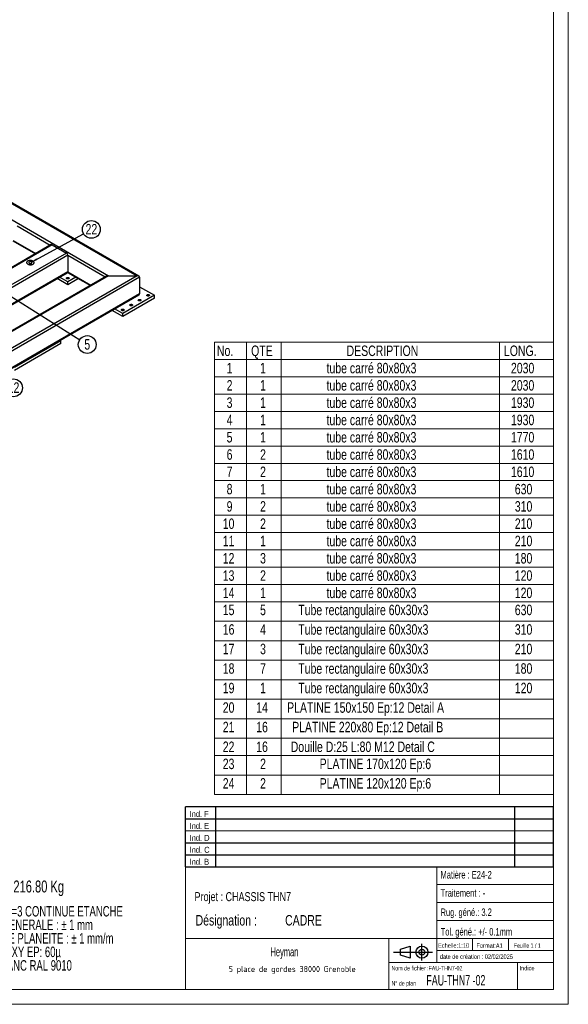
# Model space of a CAD drawing. Header units: millimetres. Extents: x 0 to 841, y 0 to 594.
# Tile 21 of 25: x 658 to 841, y 0 to 329. Entities that reach past the tile are written whole.
import ezdxf

# ---------------------------------------------------------------- set-up
doc = ezdxf.new("R2010")
doc.units = ezdxf.units.MM
doc.layers.add('NOTES', color=6, linetype='Continuous')
doc.layers.add('TRAIT-FORT', color=4, linetype='Continuous', lineweight=25)
doc.styles.add('SLDTEXTSTYLE0', font='TXT', dxfattribs={"width": 0.75})
doc.styles.add('SLDTEXTSTYLE1', font='TXT', dxfattribs={"width": 0.67953})
doc.styles.add('SLDTEXTSTYLE2', font='TXT', dxfattribs={"width": 0.694444})
doc.styles.add('SLDTEXTSTYLE3', font='TXT', dxfattribs={"width": 0.632449})
doc.styles.add('SLDTEXTSTYLE4', font='TXT', dxfattribs={"width": 0.707278})
doc.styles.add('SLDTEXTSTYLE5', font='TXT', dxfattribs={"width": 0.7})
doc.styles.add('SLDTEXTSTYLE6', font='ISOCP3', dxfattribs={"width": 0.96})
doc.styles.add('SLDTEXTSTYLE7', font='TXT', dxfattribs={"width": 0.605})
doc.styles.add('SLDTEXTSTYLE8', font='TXT', dxfattribs={"width": 0.692308})
doc.dimstyles.new('SLDDIMSTYLE0', dxfattribs={"dimtxt": 0.18, "dimasz": 1, "dimexe": 0, "dimexo": 0.0625, "dimgap": 0, "dimtad": 0, "dimtih": 1, "dimtoh": 1, "dimdec": 0, "dimrnd": 1e-09, "dimzin": 0, "dimdsep": 46, "dimtxsty": 'Standard', "dimblk1": 'DOT', "dimblk2": 'DOT', "dimsah": 1, "dimcen": 0.09, "dimadec": 0, "dimazin": 0, "dimtfac": 1, "dimtdec": 0, "dimtofl": 0, "dimtmove": 0, "dimatfit": 3, "dimldrblk": 'DOT', "dimfxl": 1, "dimfrac": 2, "dimtolj": 1, "dimtzin": 0, "dimarcsym": 0})
doc.dimstyles.new('SLDDIMSTYLE1', dxfattribs={"dimtxt": 0.18, "dimasz": 2, "dimexe": 0, "dimexo": 0.0625, "dimgap": 0, "dimtad": 0, "dimtih": 1, "dimtoh": 1, "dimdec": 0, "dimrnd": 1e-09, "dimzin": 0, "dimdsep": 46, "dimtxsty": 'Standard', "dimsah": 1, "dimcen": 0.09, "dimadec": 0, "dimazin": 0, "dimtfac": 2, "dimtdec": 0, "dimtofl": 0, "dimtmove": 0, "dimatfit": 3, "dimfxl": 1, "dimfrac": 2, "dimtolj": 1, "dimtzin": 0, "dimarcsym": 0})

# ---------------------------------------------------------------- blocks, each defined once
blk = doc.blocks.new('TAB MODIFS_1')
for p, q in [((123, 20), (0, 20)), ((0, 0), (0, 20)), ((10, 20), (10, 0)), ((110, 20), (110, 0)), ((123, 0), (123, 20)), ((0, 16), (123, 16)), ((0, 8), (123, 8)), ((0, 4), (123, 4)), ((0, 0), (123, 0))]:
    blk.add_line(p, q)
at = {"color": 7, "linetype": 'Continuous', "lineweight": 18}
blk.add_line((0, 12), (123, 12), dxfattribs=at)
at = {"color": 7}
for tag in ['AUTOATTR0', 'AUTOATTR1', 'AUTOATTR2', 'AUTOATTR3', 'AUTOATTR4', 'AUTOATTR5', 'AUTOATTR6', 'AUTOATTR7', 'AUTOATTR8', 'AUTOATTR9']:
    blk.add_attdef(tag, (0, 0), '', height=1, dxfattribs=at)
at = {"layer": 'NOTES', "color": 211, "char_height": 2, "attachment_point": 1, "style": 'SLDTEXTSTYLE0'}
for s, insert in [('Ind. F', (1.36, 18.66)), ('Ind. E', (1.36, 14.66)), ('Ind. D', (1.36, 10.66)), ('Ind. C', (1.36, 6.66)), ('Ind. B', (1.36, 2.66))]:
    blk.add_mtext(s, dxfattribs=dict(at, insert=insert))
blk = doc.blocks.new('Bloc2_1')
for p, q in [((2.32, 3.8), (5.55, 4.8)), ((2.32, 1.8), (2.32, 3.8)), ((5.55, 4.8), (5.55, 0.8)), ((9.48, 0), (9.48, 5.6)), ((0, 2.8), (12.98, 2.8)), ((5.55, 0.8), (2.32, 1.8))]:
    blk.add_line(p, q)
for radius in [2, 1]:
    blk.add_circle((9.48, 2.8), radius)
blk = doc.blocks.new('SW_NOTE_0')
at = {"layer": 'NOTES', "color": 0, "char_height": 3.5, "attachment_point": 1, "style": 'SLDTEXTSTYLE1'}
for s, insert in [('SOUDURES :  A=3 CONTINUE ETANCHE', (0, 4.51)), ('TOLERANCE GENERALE : ± 1 mm', (0, -0.01)), ('TOLERANCE DE PLANEITE : ± 1 mm/m', (0, -4.54)), ('PEINTURE EPOXY EP: 60µ', (0, -9.07)), ('COULEUR : BLANC RAL 9010', (0, -13.59))]:
    blk.add_mtext(s, dxfattribs=dict(at, insert=insert))
blk = doc.blocks.new('SW_NOTE_1')
at = {"layer": 'NOTES', "color": 0, "char_height": 3.5, "attachment_point": 1, "style": 'SLDTEXTSTYLE0'}
for s, insert in [('Désignation :', (0, 4.51)), ('CADRE', (29.93, 4.51))]:
    blk.add_mtext(s, dxfattribs=dict(at, insert=insert))
blk = doc.blocks.new('SW_NOTE_2')
at = {"layer": 'NOTES', "color": 0, "insert": (20.84, 2.58), "char_height": 2, "attachment_point": 2, "style": 'SLDTEXTSTYLE6'}
blk.add_mtext('5 place de gordes 38000 Grenoble', dxfattribs=at)
blk = doc.blocks.new('SW_TABLEANNOTATION_0')
at = {"color": 0, "linetype": 'Continuous', "lineweight": 18}
for p, q in [((0, 0), (0, -151.21)), ((113.36, 0), (0, 0)), ((113.36, -151.21), (113.36, 0)), ((10.8, 0), (10.8, -5.78)), ((22.36, 0), (22.36, -5.78)), ((95.34, 0), (95.34, -5.78)), ((0, -5.78), (113.36, -5.78)), ((10.8, -5.78), (10.8, -151.21)), ((22.36, -5.78), (22.36, -151.21)), ((95.34, -5.78), (95.34, -151.21)), ((0, -11.56), (113.36, -11.56)), ((0, -17.34), (113.36, -17.34)), ((0, -23.12), (113.36, -23.12)), ((0, -28.9), (113.36, -28.9)), ((0, -34.68), (113.36, -34.68)), ((0, -40.46), (113.36, -40.46)), ((0, -46.24), (113.36, -46.24)), ((0, -52.02), (113.36, -52.02)), ((0, -57.8), (113.36, -57.8)), ((0, -63.58), (113.36, -63.58)), ((0, -69.36), (113.36, -69.36)), ((0, -75.14), (113.36, -75.14)), ((0, -80.92), (113.36, -80.92)), ((0, -86.7), (113.36, -86.7)), ((0, -93.23), (113.36, -93.23)), ((0, -99.75), (113.36, -99.75)), ((0, -106.28), (113.36, -106.28)), ((0, -112.8), (113.36, -112.8)), ((0, -119.33), (113.36, -119.33)), ((0, -125.86), (113.36, -125.86)), ((0, -132.38), (113.36, -132.38)), ((0, -138.16), (113.36, -138.16)), ((0, -144.69), (113.36, -144.69)), ((0, -151.21), (113.36, -151.21))]:
    blk.add_line(p, q, dxfattribs=at)
at = {"color": 0, "linetype": 'Continuous', "lineweight": 18, "char_height": 3.5, "attachment_point": 1, "style": 'SLDTEXTSTYLE0'}
for s, insert in [('No.', (0.85, -1.08)), ('QTE', (12.3, -1.08)), ('DESCRIPTION', (44.21, -1.08)), ('LONG.', (96.84, -1.08)), ('tube carré 80x80x3', (37.51, -6.86)), ('1', (4.11, -6.86)), ('1', (15.29, -6.86)), ('2030', (99.18, -6.86)), ('2', (4.11, -12.64)), ('1', (15.29, -12.64)), ('tube carré 80x80x3', (37.51, -12.64)), ('2030', (99.18, -12.64)), ('3', (4.11, -18.42)), ('1', (15.29, -18.42)), ('tube carré 80x80x3', (37.51, -18.42)), ('1930', (99.18, -18.42)), ('4', (4.11, -24.2)), ('1', (15.29, -24.2)), ('tube carré 80x80x3', (37.51, -24.2)), ('1930', (99.18, -24.2)), ('tube carré 80x80x3', (37.51, -29.98)), ('5', (4.11, -29.98)), ('1', (15.29, -29.98)), ('1770', (99.18, -29.98)), ('6', (4.11, -35.76)), ('2', (15.29, -35.76)), ('tube carré 80x80x3', (37.51, -35.76)), ('1610', (99.18, -35.76)), ('7', (4.11, -41.54)), ('2', (15.29, -41.54)), ('tube carré 80x80x3', (37.51, -41.54)), ('1610', (99.18, -41.54)), ('8', (4.11, -47.32)), ('1', (15.29, -47.32)), ('tube carré 80x80x3', (37.51, -47.32)), ('630', (100.47, -47.32)), ('tube carré 80x80x3', (37.51, -53.1)), ('9', (4.11, -53.1)), ('2', (15.29, -53.1)), ('310', (100.47, -53.1)), ('10', (2.81, -58.88)), ('2', (15.29, -58.88)), ('tube carré 80x80x3', (37.51, -58.88)), ('210', (100.47, -58.88)), ('11', (2.81, -64.66)), ('1', (15.29, -64.66)), ('tube carré 80x80x3', (37.51, -64.66)), ('210', (100.47, -64.66)), ('12', (2.81, -70.44)), ('3', (15.29, -70.44)), ('tube carré 80x80x3', (37.51, -70.44)), ('180', (100.47, -70.44)), ('tube carré 80x80x3', (37.51, -76.22)), ('13', (2.81, -76.22)), ('2', (15.29, -76.22)), ('120', (100.47, -76.22)), ('14', (2.81, -82)), ('1', (15.29, -82)), ('tube carré 80x80x3', (37.51, -82)), ('120', (100.47, -82)), ('15', (2.81, -87.71)), ('5', (15.29, -87.71)), ('Tube rectangulaire 60x30x3', (28.06, -87.71)), ('630', (100.47, -87.71)), ('16', (2.81, -94.24)), ('4', (15.29, -94.24)), ('Tube rectangulaire 60x30x3', (28.06, -94.24)), ('310', (100.47, -94.24)), ('17', (2.81, -100.77)), ('3', (15.29, -100.77)), ('Tube rectangulaire 60x30x3', (28.06, -100.77)), ('210', (100.47, -100.77)), ('18', (2.81, -107.29)), ('7', (15.29, -107.29)), ('Tube rectangulaire 60x30x3', (28.06, -107.29)), ('180', (100.47, -107.29)), ('19', (2.81, -113.82)), ('1', (15.29, -113.82)), ('Tube rectangulaire 60x30x3', (28.06, -113.82)), ('120', (100.47, -113.82)), ('20', (2.81, -120.34)), ('14', (13.99, -120.34)), ('PLATINE 150x150 Ep:12 Detail A', (24.33, -120.34)), ('21', (2.81, -126.87)), ('16', (13.99, -126.87)), ('PLATINE 220x80 Ep:12 Detail B', (26.01, -126.87)), ('22', (2.81, -133.46)), ('16', (13.99, -133.46)), ('Douille D:25 L:80 M12 Detail C', (25.54, -133.46)), ('23', (2.81, -139.17)), ('2', (15.29, -139.17)), ('PLATINE 170x120 Ep:6', (35.21, -139.17)), ('24', (2.81, -145.7)), ('2', (15.29, -145.7)), ('PLATINE 120x120 Ep:6', (35.21, -145.7))]:
    blk.add_mtext(s, dxfattribs=dict(at, insert=insert))
blk = doc.blocks.new('SW_NOTE_7')
at = {"layer": 'NOTES', "color": 0}
blk.add_circle((2.52, -1.59), 2.98, dxfattribs=at)
at = {"layer": 'NOTES', "color": 0, "insert": (2.53, 0.22), "char_height": 3.5, "attachment_point": 2, "style": 'SLDTEXTSTYLE0'}
blk.add_mtext('5', dxfattribs=at)
blk = doc.blocks.new('_Dot')
at = {"color": 0, "linetype": 'ByBlock', "lineweight": -2}
blk.add_line((-0.5, 0), (-1, 0), dxfattribs=at)
at = {"color": 0, "linetype": 'ByBlock', "const_width": 0.5}
blk.add_lwpolyline([(-0.25, 0, 1), (0.25, 0, 1)], format="xyb", close=True, dxfattribs=at)
blk = doc.blocks.new('SW_NOTE_8')
at = {"layer": 'NOTES', "color": 0}
blk.add_circle((2.55, -1.54), 2.98, dxfattribs=at)
at = {"layer": 'NOTES', "color": 0, "insert": (2.56, 0.27), "char_height": 3.5, "attachment_point": 2, "style": 'SLDTEXTSTYLE0'}
blk.add_mtext('12', dxfattribs=at)
blk = doc.blocks.new('SW_NOTE_32')
at = {"layer": 'NOTES', "color": 0}
blk.add_circle((2.62, 1.43), 2.98, dxfattribs=at)
at = {"layer": 'NOTES', "color": 0, "insert": (2.63, 3.25), "char_height": 3.5, "attachment_point": 2, "style": 'SLDTEXTSTYLE0'}
blk.add_mtext('22', dxfattribs=at)

msp = doc.modelspace()

# ---------------------------------------------------------------- linework, layer by layer
at = {"lineweight": 18}
for p, q in [((841, 594), (841, 0)), ((836, 589), (836, 5)), ((713, 46), (713, 5)), ((836, 46), (713, 46)), ((797, 46), (797, 14)), ((836, 46), (836, 5)), ((797, 40), (836, 40)), ((797, 34), (836, 34)), ((797, 28), (836, 28)), ((713, 22), (836, 22)), ((781, 22), (781, 5)), ((809, 22), (809, 18)), ((821, 22), (821, 18)), ((797, 18), (836, 18)), ((781, 14), (836, 14)), ((824, 14), (824, 5)), ((836, 5), (5, 5)), ((713, 5), (836, 5)), ((841, 0), (0, 0))]:
    msp.add_line(p, q, dxfattribs=at)
at = {"layer": 'TRAIT-FORT', "lineweight": 25}
for p, q in [((697.406, 243.415), (554.111, 326.137)), ((554.111, 325.934), (696.806, 243.559)), ((554.111, 320.383), (687.189, 243.559)), ((656.642, 260.213), (667.78, 253.784)), ((668.08, 253.957), (542.922, 181.705)), ((668.38, 253.927), (543.222, 181.675)), ((655.227, 255.275), (662.795, 250.906)), ((655.403, 255.376), (662.971, 251.007)), ((668.38, 253.927), (673.188, 251.151)), ((673.188, 251.151), (548.03, 178.899)), ((673.612, 250.417), (629.241, 224.801)), ((673.612, 250.417), (673.612, 244.864)), ((673.612, 250.417), (686.165, 243.17)), ((673.612, 244.864), (634.05, 222.025)), ((634.225, 221.923), (673.488, 244.589)), ((673.574, 244.683), (681.18, 240.293)), ((673.612, 244.864), (681.356, 240.394)), ((696.806, 243.559), (561.183, 165.265)), ((687.189, 243.559), (561.183, 170.817)), ((686.589, 243.415), (561.183, 171.02)), ((697.654, 243.069), (561.183, 164.285)), ((673.612, 240.537), (670.04, 242.599)), ((673.612, 241.517), (670.889, 243.089)), ((676.336, 243.089), (673.612, 241.517)), ((677.185, 242.599), (673.612, 240.537)), ((673.612, 240.537), (673.612, 241.517)), ((687.189, 243.559), (696.806, 243.559)), ((697.654, 243.069), (697.654, 237.516)), ((697.654, 237.516), (561.183, 158.733)), ((561.183, 158.53), (697.406, 237.17)), ((702.604, 237.026), (691.997, 230.903)), ((697.654, 239.884), (702.604, 237.026)), ((702.604, 236.047), (702.604, 237.026)), ((702.604, 236.047), (691.997, 229.924)), ((691.997, 229.924), (688.425, 231.986)), ((691.997, 230.903), (689.274, 232.476)), ((691.997, 229.924), (691.997, 230.903)), ((671.35, 221.841), (655.793, 212.861)), ((671.35, 220.861), (655.793, 211.881)), ((671.101, 221.985), (671.35, 221.841)), ((671.35, 220.861), (671.35, 221.841))]:
    msp.add_line(p, q, dxfattribs=at)
at = {"layer": 'TRAIT-FORT', "lineweight": 25, "flags": 128}
for points in [[(661.993, 247.443), (662.13, 247.537), (662.237, 247.642), (662.312, 247.757), (662.352, 247.877), (662.357, 247.999), (662.325, 248.12), (662.259, 248.236), (662.16, 248.345), (662.03, 248.441), (661.874, 248.524), (661.696, 248.591), (661.501, 248.639), (661.294, 248.667), (661.083, 248.675), (660.872, 248.662), (660.668, 248.628), (660.477, 248.576), (660.304, 248.505), (660.154, 248.418), (660.031, 248.318), (659.94, 248.208), (659.882, 248.09), (659.86, 247.969), (659.873, 247.846), (659.922, 247.727), (660.005, 247.615), (660.12, 247.512), (660.264, 247.422), (660.431, 247.347), (660.619, 247.29), (660.82, 247.251), (661.03, 247.233), (661.242, 247.236), (661.45, 247.259), (661.648, 247.302), (661.831, 247.364), (661.993, 247.443)], [(661.993, 247.443), (662.13, 247.537), (662.237, 247.642), (662.312, 247.757), (662.352, 247.877), (662.357, 247.999), (662.325, 248.12), (662.259, 248.236), (662.16, 248.345), (662.03, 248.441), (661.874, 248.524), (661.696, 248.591), (661.501, 248.639), (661.294, 248.667), (661.083, 248.675), (660.872, 248.662), (660.668, 248.628), (660.477, 248.576), (660.304, 248.505), (660.154, 248.418), (660.031, 248.318), (659.94, 248.208), (659.882, 248.09), (659.86, 247.969), (659.873, 247.846), (659.922, 247.727), (660.005, 247.615), (660.12, 247.512), (660.264, 247.422), (660.431, 247.347), (660.619, 247.29), (660.82, 247.251), (661.03, 247.233), (661.242, 247.236), (661.45, 247.259), (661.648, 247.302), (661.831, 247.364), (661.993, 247.443)], [(661.47, 247.745), (661.554, 247.809), (661.605, 247.884), (661.619, 247.963), (661.595, 248.042), (661.536, 248.115), (661.444, 248.175), (661.328, 248.219), (661.196, 248.243), (661.057, 248.246), (660.922, 248.227), (660.801, 248.188), (660.703, 248.131), (660.635, 248.061), (660.602, 247.983), (660.607, 247.903), (660.649, 247.827), (660.725, 247.76), (660.83, 247.707), (660.955, 247.673), (661.092, 247.659), (661.23, 247.667), (661.359, 247.697), (661.47, 247.745)], [(673.931, 242.925), (674.007, 242.866), (674.052, 242.797), (674.061, 242.723), (674.034, 242.651), (673.973, 242.586), (673.882, 242.533), (673.77, 242.498), (673.645, 242.482), (673.517, 242.487), (673.397, 242.513), (673.294, 242.558), (673.218, 242.617), (673.173, 242.686), (673.164, 242.76), (673.191, 242.832), (673.252, 242.897), (673.343, 242.949), (673.455, 242.985), (673.58, 243), (673.708, 242.995), (673.828, 242.969), (673.931, 242.925)], [(700.801, 237.21), (700.877, 237.151), (700.922, 237.082), (700.931, 237.008), (700.904, 236.936), (700.843, 236.871), (700.752, 236.819), (700.64, 236.783), (700.515, 236.767), (700.387, 236.773), (700.267, 236.798), (700.164, 236.843), (700.088, 236.902), (700.043, 236.971), (700.034, 237.045), (700.061, 237.117), (700.122, 237.182), (700.213, 237.234), (700.325, 237.27), (700.45, 237.286), (700.578, 237.28), (700.698, 237.254), (700.801, 237.21)], [(695.144, 233.945), (695.221, 233.885), (695.265, 233.816), (695.275, 233.742), (695.247, 233.67), (695.186, 233.605), (695.095, 233.553), (694.983, 233.517), (694.858, 233.502), (694.73, 233.507), (694.61, 233.533), (694.507, 233.577), (694.431, 233.636), (694.386, 233.706), (694.377, 233.779), (694.404, 233.852), (694.465, 233.917), (694.556, 233.969), (694.668, 234.004), (694.794, 234.02), (694.921, 234.015), (695.041, 233.989), (695.144, 233.945)], [(697.972, 235.577), (698.049, 235.518), (698.094, 235.449), (698.103, 235.375), (698.076, 235.303), (698.014, 235.238), (697.924, 235.186), (697.811, 235.15), (697.686, 235.135), (697.558, 235.14), (697.438, 235.166), (697.336, 235.21), (697.259, 235.269), (697.214, 235.338), (697.205, 235.412), (697.232, 235.484), (697.294, 235.549), (697.384, 235.602), (697.497, 235.637), (697.622, 235.653), (697.75, 235.648), (697.87, 235.622), (697.972, 235.577)], [(692.315, 232.312), (692.392, 232.253), (692.437, 232.183), (692.446, 232.109), (692.419, 232.037), (692.358, 231.972), (692.267, 231.92), (692.155, 231.885), (692.029, 231.869), (691.902, 231.874), (691.782, 231.9), (691.679, 231.944), (691.602, 232.004), (691.558, 232.073), (691.548, 232.147), (691.576, 232.219), (691.637, 232.284), (691.728, 232.336), (691.84, 232.371), (691.965, 232.387), (692.093, 232.382), (692.213, 232.356), (692.315, 232.312)]]:
    msp.add_lwpolyline(points, dxfattribs=at)
at = {"layer": 'TRAIT-FORT', "lineweight": 25}
for centre, radius, start, end in [((668.204, 253.682), 0.302, 54.38242, 114.30712), ((672.691, 250.375), 0.922, 2.60548, 57.39452), ((673.327, 244.828), 0.288, 304.05635, 7.25583)]:
    msp.add_arc(centre, radius, start, end, dxfattribs=at)
for centre, start_param, end_param in [((687.189, 243.069), 1.5707963, 2.3561132), ((696.806, 243.069), 0, 1.5707963), ((696.806, 237.516), 5.4977059, 6.2831853)]:
    msp.add_ellipse(centre, major_axis=(0.849, 0), ratio=0.5773815, start_param=start_param, end_param=end_param, dxfattribs=at)

# ---------------------------------------------------------------- block references
at = {"lineweight": 18}
msp.add_blockref('SW_TABLEANNOTATION_0', (722.637, 221.303), dxfattribs=at)
for name, p in [('TAB MODIFS_1', (712.994, 45.99)), ('Bloc2_1', (782.56, 14.634))]:
    msp.add_blockref(name, p)
at = {"layer": 'NOTES'}
for name, p in [('SW_NOTE_32', (678.891, 257.62)), ('SW_NOTE_7', (677.605, 222.151)), ('SW_NOTE_8', (652.92, 207.636)), ('SW_NOTE_0', (631.15, 28.347)), ('SW_NOTE_1', (716.367, 25.335)), ('SW_NOTE_2', (727.838, 10.213))]:
    msp.add_blockref(name, p, dxfattribs=at)

# ---------------------------------------------------------------- texts
for s, insert, char_height, attachment_point, style in [('Matière : E24-2', (798.266, 44.555), 2.5, 1, 'SLDTEXTSTYLE0'), ('Masse :  216.80 Kg', (640.37, 41.385), 4, 1, 'SLDTEXTSTYLE2'), ('Projet : CHASSIS THN7', (716.015, 37.49), 3, 1, 'SLDTEXTSTYLE0'), ('Traitement : -', (798.298, 38.468), 2.5, 1, 'SLDTEXTSTYLE0'), ('Rug. géné.: 3.2', (798.285, 32.034), 2.5, 1, 'SLDTEXTSTYLE0'), ('Tol. géné.: +/- 0.1mm', (798.324, 25.499), 2.5, 1, 'SLDTEXTSTYLE0'), ('Echelle:1:10', (797.453, 20.405), 1.5, 1, 'SLDTEXTSTYLE0'), ('Format:A1', (810.289, 20.38), 1.5, 1, 'SLDTEXTSTYLE0'), ('Feuille 1 / 1', (822.806, 20.384), 1.5, 1, 'SLDTEXTSTYLE8'), ('Heyman', (746.063, 19.027), 3, 2, 'SLDTEXTSTYLE7'), ('date de création : 02/02/2025', (798.009, 16.695), 1.5, 1, 'SLDTEXTSTYLE0'), ('Nom de fichier :FAU-THN7-02', (781.852, 12.815), 1.5, 1, 'SLDTEXTSTYLE4'), ('Indice', (824.693, 12.86), 1.5, 1, 'SLDTEXTSTYLE0'), ('N° de plan', (781.878, 7.765), 1.5, 1, 'SLDTEXTSTYLE5'), ('FAU-THN7 -02', (793.536, 9.788), 3.5, 1, 'SLDTEXTSTYLE3')]:
    msp.add_mtext(s, dxfattribs=dict(at, insert=insert, char_height=char_height, attachment_point=attachment_point, style=style))

# ---------------------------------------------------------------- leaders
for points, dimstyle in [([(661.501, 248.142), (678.891, 257.62)], 'SLDDIMSTYLE1'), ([(649.168, 240.128), (677.605, 222.151)], 'SLDDIMSTYLE0')]:
    msp.add_leader(points, dimstyle=dimstyle, dxfattribs=at)

doc.saveas('drawing.dxf')
